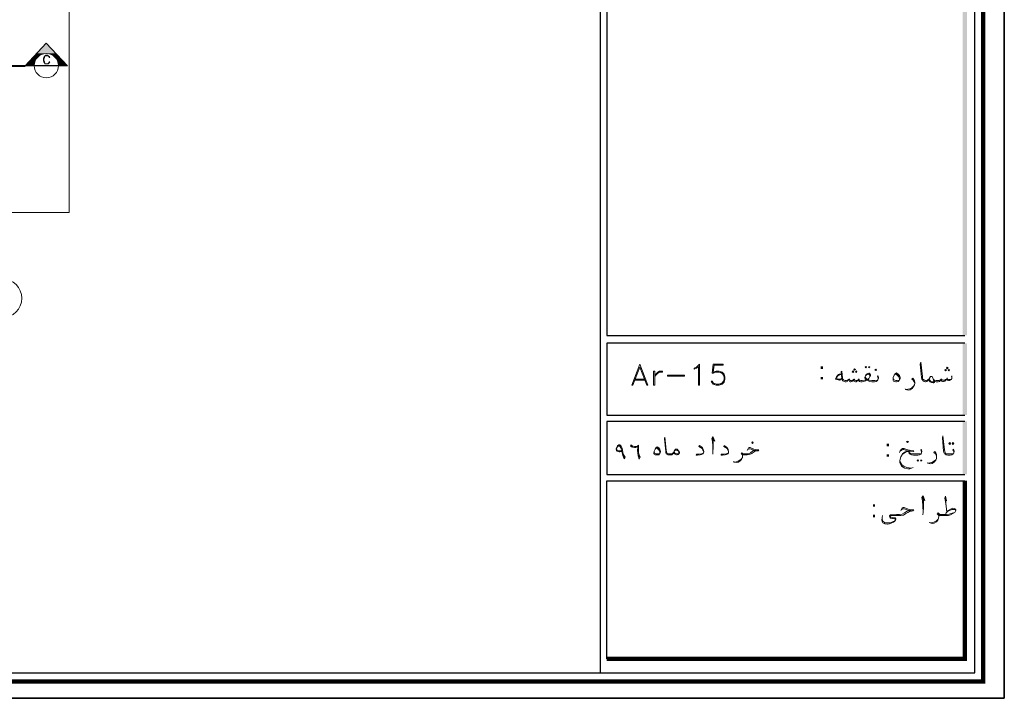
# Model space of a CAD drawing. Header units: metres. Extents: x 5.7 to 89.8, y 4 to 63.5.
# Tile 63 of 74: x 58.3 to 89.8, y 4 to 25.7. Entities that reach past the tile are written whole.
import ezdxf

# ---------------------------------------------------------------- set-up
doc = ezdxf.new("R2010")
doc.units = ezdxf.units.M
doc.header["$MEASUREMENT"] = 0
for name, color, linetype in [('PDF12_ax', 7, 'Continuous'), ('PDF12_furn', 7, 'Continuous'), ('PDF12_KADR', 7, 'Continuous'), ('PDF12_SECTION', 7, 'Continuous'), ('PDF12_Text', 7, 'Continuous'), ('PDF12_textt', 7, 'Continuous')]:
    doc.layers.add(name, color=color, linetype=linetype)
doc.styles.add('PDF B Mitra', font='BMITRA.TTF')

msp = doc.modelspace()

# ---------------------------------------------------------------- linework, layer by layer
at = {"layer": 'PDF12_ax', "lineweight": 9}
msp.add_circle((57.699, 16.818), 0.621, dxfattribs=at)
at = {"layer": 'PDF12_furn', "lineweight": 9}
msp.add_lwpolyline([(59.842, 30.557), (59.842, 19.558), (16.887, 19.558), (16.887, 54.355), (67.739, 54.355), (67.739, 30.557)], close=True, dxfattribs=at)
at = {"layer": 'PDF12_KADR', "lineweight": 25}
for points in [[(5.695, 4.013), (89.785, 4.013), (89.785, 63.476), (5.695, 63.476)], [(5.695, 63.476), (89.785, 63.476), (89.785, 4.013), (5.695, 4.013)], [(6.514, 4.832), (88.841, 4.832), (88.841, 62.657), (6.514, 62.657)]]:
    msp.add_lwpolyline(points, close=True, dxfattribs=at)
at = {"layer": 'PDF12_KADR', "lineweight": 0, "const_width": 0.135}
msp.add_lwpolyline([(6.235, 62.937), (6.235, 4.552), (89.111, 4.552), (89.111, 62.937)], close=True, dxfattribs=at)
at = {"layer": 'PDF12_KADR', "lineweight": 25}
for points in [[(76.851, 4.832), (76.851, 62.657)], [(88.524, 42.759), (77.053, 42.759), (77.053, 15.956), (77.053, 15.628), (88.524, 15.628)], [(88.524, 15.378), (77.053, 15.378), (77.053, 13.076), (88.524, 13.076)], [(88.524, 12.874), (82.783, 12.874), (77.053, 12.874), (77.053, 11.179), (82.783, 11.179), (88.524, 11.179)], [(77.053, 5.275), (77.053, 10.976), (78.748, 10.976), (82.783, 10.976), (88.524, 10.976)]]:
    msp.add_lwpolyline(points, dxfattribs=at)
at = {"layer": 'PDF12_KADR', "lineweight": 0, "const_width": 0.135}
msp.add_lwpolyline([(77.053, 5.275), (88.524, 5.275), (88.524, 9.31), (88.524, 10.976)], dxfattribs=at)
at = {"layer": 'PDF12_KADR', "transparency": 33554559}
for points in [[(88.456, 15.628), (88.591, 15.628), (88.456, 42.759)], [(88.591, 15.628), (88.456, 42.759), (88.591, 42.759)], [(88.456, 13.076), (88.591, 13.076), (88.456, 15.378)], [(88.591, 13.076), (88.456, 15.378), (88.591, 15.378)], [(88.456, 11.179), (88.591, 11.179), (88.456, 12.874)], [(88.591, 11.179), (88.456, 12.874), (88.591, 12.874)]]:
    msp.add_solid(points, dxfattribs=at)
at = {"layer": 'PDF12_SECTION', "lineweight": 18}
msp.add_lwpolyline([(58.426, 24.258), (59.1, 24.98)], dxfattribs=at)
at = {"layer": 'PDF12_SECTION', "lineweight": 30}
msp.add_lwpolyline([(58.426, 24.258), (59.1, 24.98), (59.784, 24.258)], close=True, dxfattribs=at)
at = {"layer": 'PDF12_SECTION', "lineweight": 18}
msp.add_lwpolyline([(58.715, 24.263, 1), (59.495, 24.263, 0.999952)], format="xyb", close=True, dxfattribs=at)
msp.add_lwpolyline([(59.216, 24.383), (59.197, 24.383), (59.187, 24.354), (59.168, 24.335), (59.148, 24.325), (59.091, 24.325), (59.062, 24.335), (59.042, 24.383), (59.023, 24.422), (59.023, 24.489), (59.042, 24.527), (59.062, 24.566), (59.091, 24.576), (59.148, 24.576), (59.168, 24.566), (59.187, 24.556), (59.197, 24.527), (59.216, 24.527), (59.197, 24.556), (59.168, 24.576), (59.148, 24.595), (59.091, 24.595), (59.062, 24.576), (59.042, 24.556), (59.023, 24.527), (59.014, 24.489), (59.014, 24.422), (59.023, 24.383), (59.042, 24.354), (59.062, 24.325), (59.091, 24.316), (59.148, 24.316), (59.168, 24.325), (59.197, 24.354)], close=True, dxfattribs=at)
at = {"layer": 'PDF12_SECTION', "lineweight": 40}
msp.add_lwpolyline([(57.877, 24.258), (58.426, 24.258)], dxfattribs=at)
at = {"layer": 'PDF12_SECTION', "transparency": 33554559}
for points in [[(59.1, 24.98), (58.802, 24.653), (59.408, 24.653)], [(58.725, 24.576), (58.869, 24.576), (58.782, 24.633)], [(58.782, 24.633), (58.985, 24.633), (58.802, 24.653)], [(58.869, 24.576), (58.782, 24.633), (58.985, 24.633)], [(58.985, 24.633), (58.802, 24.653), (59.1, 24.653)], [(59.225, 24.633), (59.428, 24.633), (59.1, 24.653)], [(59.428, 24.633), (59.1, 24.653), (59.408, 24.653)], [(59.331, 24.576), (59.486, 24.576), (59.225, 24.633)], [(59.486, 24.576), (59.225, 24.633), (59.428, 24.633)], [(58.426, 24.258), (58.667, 24.258), (58.542, 24.383)], [(58.542, 24.383), (58.667, 24.383), (58.648, 24.489)], [(58.667, 24.258), (58.542, 24.383), (58.667, 24.383)], [(58.667, 24.518), (58.648, 24.489), (58.667, 24.489)], [(58.667, 24.383), (58.648, 24.489), (58.667, 24.489)], [(58.667, 24.518), (58.811, 24.518), (58.725, 24.576)], [(58.667, 24.489), (58.782, 24.489), (58.667, 24.518)], [(58.782, 24.489), (58.667, 24.518), (58.811, 24.518)], [(58.667, 24.383), (58.725, 24.383), (58.667, 24.489)], [(58.725, 24.383), (58.667, 24.489), (58.782, 24.489)], [(58.667, 24.258), (58.705, 24.258), (58.667, 24.383)], [(58.705, 24.258), (58.667, 24.383), (58.725, 24.383)], [(58.811, 24.518), (58.725, 24.576), (58.869, 24.576)], [(59.418, 24.489), (59.563, 24.489), (59.331, 24.576)], [(59.563, 24.489), (59.331, 24.576), (59.486, 24.576)], [(59.476, 24.383), (59.668, 24.383), (59.418, 24.489)], [(59.668, 24.383), (59.418, 24.489), (59.563, 24.489)], [(59.495, 24.258), (59.784, 24.258), (59.476, 24.383)], [(59.784, 24.258), (59.476, 24.383), (59.668, 24.383)]]:
    msp.add_solid(points, dxfattribs=at)
at = {"layer": 'PDF12_textt', "lineweight": 20}
for points in [[(78.112, 14.704), (77.862, 14.039), (77.891, 14.039), (78.112, 14.607), (78.334, 14.039), (78.372, 14.039)], [(80.019, 14.039), (79.99, 14.039), (79.99, 14.636), (79.923, 14.578), (79.855, 14.55), (79.855, 14.578), (79.923, 14.607), (80.019, 14.704)], [(84.989, 14.511), (85.018, 14.54), (84.989, 14.559), (84.97, 14.54)], [(85.355, 14.636), (85.374, 14.617), (85.355, 14.588), (85.326, 14.617)], [(85.451, 14.636), (85.48, 14.617), (85.451, 14.588), (85.432, 14.617)], [(85.673, 14.501), (85.692, 14.53), (85.673, 14.55), (85.644, 14.53)], [(87.907, 14.492), (87.936, 14.521), (87.907, 14.54), (87.878, 14.521)], [(87.955, 14.559), (87.984, 14.588), (87.955, 14.617), (87.936, 14.588)], [(88.013, 14.492), (88.032, 14.521), (88.013, 14.54), (87.984, 14.521)], [(78.594, 14.039), (78.594, 14.482), (78.555, 14.482), (78.555, 14.039)], [(78.844, 14.482), (78.844, 14.453), (78.748, 14.453), (78.69, 14.415), (78.623, 14.357), (78.594, 14.289), (78.623, 14.386), (78.69, 14.453), (78.748, 14.482)], [(79.538, 14.328), (78.998, 14.328), (78.998, 14.357), (79.538, 14.357)], [(84.941, 14.444), (84.97, 14.463), (84.941, 14.492), (84.912, 14.463)], [(85.047, 14.444), (85.066, 14.463), (85.047, 14.492), (85.018, 14.463)], [(86.328, 14.434), (86.337, 14.434), (86.385, 14.386), (86.424, 14.347), (86.443, 14.309), (86.453, 14.28), (86.453, 14.251), (86.434, 14.212), (86.414, 14.184), (86.385, 14.155), (86.337, 14.145), (86.308, 14.145), (86.26, 14.155), (86.241, 14.164), (86.231, 14.184), (86.222, 14.212), (86.222, 14.222), (86.231, 14.28), (86.26, 14.357), (86.299, 14.405)], [(77.611, 11.679), (77.573, 11.785), (77.534, 11.911), (77.477, 11.901), (77.448, 11.901), (77.39, 11.92), (77.361, 11.949), (77.351, 11.988), (77.351, 12.007), (77.371, 12.055), (77.4, 12.094), (77.438, 12.122), (77.467, 12.122), (77.477, 12.122), (77.515, 12.084), (77.544, 12.017), (77.573, 11.891), (77.573, 11.853), (77.602, 11.795), (77.64, 11.728)], [(77.525, 11.939), (77.477, 11.939), (77.438, 11.939), (77.39, 11.949), (77.371, 11.978), (77.361, 11.988), (77.371, 12.026), (77.39, 12.055), (77.419, 12.084), (77.448, 12.094), (77.457, 12.094), (77.477, 12.074), (77.515, 12.017)], [(78.093, 11.67), (78.064, 11.776), (78.045, 11.862), (78.035, 11.949), (78.045, 12.036), (78.054, 12.074), (78.026, 12.065), (77.987, 12.045), (77.939, 12.045), (77.881, 12.055), (77.843, 12.065), (77.833, 12.074), (77.814, 12.084), (77.823, 12.122), (77.852, 12.103), (77.891, 12.084), (77.939, 12.074), (77.997, 12.074), (78.045, 12.094), (78.074, 12.113), (78.074, 12.026), (78.074, 11.959), (78.074, 11.872), (78.093, 11.805), (78.122, 11.728)], [(78.671, 12.065), (78.719, 12.026), (78.758, 11.988), (78.767, 11.949), (78.777, 11.92), (78.777, 11.891), (78.758, 11.853), (78.748, 11.834), (78.719, 11.805), (78.671, 11.805), (78.652, 11.805), (78.603, 11.805), (78.584, 11.814), (78.575, 11.834), (78.565, 11.853), (78.565, 11.862), (78.575, 11.92), (78.603, 11.988), (78.632, 12.036)], [(79.191, 11.872), (79.21, 11.92), (79.229, 11.959), (79.258, 11.988), (79.268, 11.988), (79.287, 11.988), (79.307, 11.988), (79.355, 11.939), (79.374, 11.911), (79.384, 11.882), (79.384, 11.872), (79.374, 11.843), (79.355, 11.824), (79.345, 11.814), (79.307, 11.805), (79.287, 11.805), (79.268, 11.814), (79.22, 11.843)], [(81.724, 12.171), (81.743, 12.2), (81.724, 12.219), (81.695, 12.2)], [(86.684, 12.2), (86.713, 12.228), (86.684, 12.248), (86.655, 12.228)], [(88.042, 12.2), (88.061, 12.171), (88.042, 12.142), (88.013, 12.171)], [(88.138, 12.2), (88.167, 12.171), (88.138, 12.142), (88.119, 12.171)], [(87.021, 11.651), (87.04, 11.622), (87.021, 11.602), (86.992, 11.622)], [(87.117, 11.651), (87.146, 11.622), (87.117, 11.602), (87.098, 11.622)]]:
    msp.add_lwpolyline(points, close=True, dxfattribs=at)
for points in [[(80.809, 14.193), (80.751, 14.106), (80.655, 14.068), (80.559, 14.068), (80.462, 14.106), (80.433, 14.164), (80.395, 14.164), (80.433, 14.106), (80.462, 14.068), (80.559, 14.039), (80.655, 14.039), (80.751, 14.068), (80.809, 14.135), (80.838, 14.232), (80.838, 14.289), (80.809, 14.386), (80.751, 14.453), (80.655, 14.482), (80.559, 14.482), (80.462, 14.453), (80.491, 14.675), (80.78, 14.675), (80.78, 14.704), (80.462, 14.704), (80.433, 14.415), (80.462, 14.415), (80.52, 14.453), (80.655, 14.453), (80.751, 14.415), (80.809, 14.328)], [(88.109, 14.28), (88.09, 14.318), (88.109, 14.338), (88.109, 14.299), (88.109, 14.28), (88.109, 14.241), (88.09, 14.222), (88.071, 14.203), (88.032, 14.184), (88.003, 14.184), (87.965, 14.193), (87.946, 14.212), (87.936, 14.232), (87.907, 14.184), (87.878, 14.164), (87.84, 14.155), (87.811, 14.155), (87.782, 14.164), (87.763, 14.184), (87.753, 14.212), (87.734, 14.174), (87.715, 14.155), (87.666, 14.145), (87.618, 14.145), (87.599, 14.145), (87.56, 14.155), (87.541, 14.174), (87.522, 14.222), (87.483, 14.289), (87.474, 14.309), (87.455, 14.309), (87.435, 14.309), (87.416, 14.309), (87.406, 14.289), (87.377, 14.241), (87.349, 14.203), (87.329, 14.184), (87.329, 14.174), (87.3, 14.155), (87.272, 14.145), (87.262, 14.145), (87.223, 14.155), (87.185, 14.174), (87.166, 14.203), (87.146, 14.232), (87.137, 14.28), (87.089, 14.704), (87.108, 14.771), (87.166, 14.318), (87.166, 14.261), (87.175, 14.232), (87.194, 14.212), (87.233, 14.193), (87.262, 14.184), (87.272, 14.184), (87.281, 14.184), (87.329, 14.193), (87.339, 14.203), (87.349, 14.212), (87.377, 14.241)], [(77.929, 14.193), (78.305, 14.193)], [(77.958, 14.232), (78.276, 14.232)], [(80.684, 14.453), (80.78, 14.386), (80.809, 14.289), (80.809, 14.232), (80.78, 14.135), (80.684, 14.068)], [(84.565, 14.386), (84.498, 14.386), (84.469, 14.376), (84.45, 14.357), (84.411, 14.299), (84.382, 14.232), (84.421, 14.212), (84.507, 14.193), (84.517, 14.193), (84.584, 14.251)], [(84.565, 14.376), (84.488, 14.357), (84.45, 14.338), (84.411, 14.28), (84.411, 14.27), (84.421, 14.251), (84.44, 14.241), (84.546, 14.232), (84.584, 14.261)], [(84.507, 14.212), (84.411, 14.232)], [(85.75, 14.232), (85.75, 14.251), (85.74, 14.289), (85.721, 14.309), (85.74, 14.347), (85.75, 14.318), (85.759, 14.28), (85.759, 14.261), (85.75, 14.232), (85.74, 14.203), (85.711, 14.174), (85.682, 14.155), (85.625, 14.145), (85.557, 14.145), (85.538, 14.145), (85.48, 14.155), (85.432, 14.174), (85.403, 14.193), (85.393, 14.212), (85.374, 14.193), (85.336, 14.174), (85.287, 14.155), (85.23, 14.145), (85.22, 14.145), (85.191, 14.145), (85.143, 14.155), (85.124, 14.174), (85.104, 14.203), (85.085, 14.174), (85.056, 14.155), (85.037, 14.145), (85.018, 14.145), (84.979, 14.155), (84.97, 14.174), (84.96, 14.212), (84.931, 14.174), (84.902, 14.155), (84.873, 14.145), (84.854, 14.145), (84.825, 14.155), (84.816, 14.174), (84.796, 14.212), (84.767, 14.174), (84.748, 14.155), (84.719, 14.145), (84.7, 14.145), (84.69, 14.145), (84.652, 14.155), (84.613, 14.174), (84.594, 14.203), (84.584, 14.251), (84.556, 14.463), (84.584, 14.482), (84.604, 14.261), (84.613, 14.232), (84.633, 14.203), (84.652, 14.193), (84.69, 14.184), (84.7, 14.184), (84.729, 14.184), (84.758, 14.193), (84.796, 14.212), (84.816, 14.232), (84.825, 14.203), (84.864, 14.184), (84.893, 14.184), (84.931, 14.193), (84.96, 14.212), (84.979, 14.232), (84.999, 14.193), (85.027, 14.184), (85.056, 14.184), (85.104, 14.203), (85.124, 14.232), (85.133, 14.212), (85.153, 14.193), (85.191, 14.184), (85.22, 14.184), (85.23, 14.184), (85.307, 14.193), (85.374, 14.212), (85.336, 14.241), (85.316, 14.27), (85.316, 14.289), (85.336, 14.338), (85.374, 14.386), (85.413, 14.405), (85.451, 14.415), (85.461, 14.415), (85.48, 14.395), (85.499, 14.367), (85.499, 14.347), (85.48, 14.309), (85.451, 14.251), (85.403, 14.222), (85.442, 14.203), (85.47, 14.193), (85.538, 14.184), (85.557, 14.184), (85.634, 14.184), (85.711, 14.193), (85.74, 14.203)], [(84.825, 14.241), (84.816, 14.232)], [(84.979, 14.241), (84.979, 14.232)], [(85.133, 14.241), (85.124, 14.232)], [(85.326, 14.309), (85.336, 14.28), (85.365, 14.251), (85.403, 14.222)], [(85.48, 14.309), (85.48, 14.338), (85.461, 14.376), (85.451, 14.386), (85.432, 14.386), (85.374, 14.367), (85.336, 14.338)], [(86.414, 14.193), (86.357, 14.184), (86.308, 14.184), (86.28, 14.193), (86.241, 14.222), (86.231, 14.28)], [(86.289, 14.386), (86.328, 14.376), (86.376, 14.338), (86.405, 14.299), (86.434, 14.241), (86.434, 14.222)], [(86.318, 14.415), (86.366, 14.386), (86.405, 14.328), (86.424, 14.309)], [(86.915, 14.106), (86.896, 14.145), (86.867, 14.193), (86.828, 14.232), (86.857, 14.261), (86.877, 14.232), (86.906, 14.174), (86.915, 14.126), (86.915, 14.097), (86.906, 14.049), (86.877, 13.991), (86.838, 13.924), (86.771, 13.885), (86.703, 13.875), (86.626, 13.895), (86.607, 13.914)], [(87.541, 14.174), (87.551, 14.145), (87.551, 14.126), (87.532, 14.106), (87.503, 14.106), (87.455, 14.126), (87.416, 14.145), (87.387, 14.164), (87.349, 14.203)], [(87.483, 14.289), (87.503, 14.241), (87.532, 14.164), (87.532, 14.145), (87.522, 14.145), (87.503, 14.145), (87.464, 14.145), (87.426, 14.164), (87.397, 14.193), (87.368, 14.232)], [(87.522, 14.222), (87.541, 14.203), (87.56, 14.193), (87.599, 14.184), (87.618, 14.184), (87.686, 14.184), (87.724, 14.193), (87.753, 14.212), (87.763, 14.232), (87.792, 14.203), (87.82, 14.193), (87.869, 14.193), (87.907, 14.212), (87.936, 14.232), (87.955, 14.241), (87.965, 14.232), (87.994, 14.222), (88.042, 14.222), (88.081, 14.232), (88.109, 14.241)], [(87.772, 14.241), (87.763, 14.232)], [(87.955, 14.27), (87.955, 14.241)], [(80.52, 14.068), (80.433, 14.135)], [(86.636, 13.895), (86.694, 13.904), (86.761, 13.914), (86.828, 13.952), (86.877, 14.001), (86.906, 14.049)], [(79.191, 11.872), (79.172, 11.843), (79.162, 11.824), (79.133, 11.805), (79.095, 11.805), (79.066, 11.805), (79.056, 11.805), (79.018, 11.805), (78.989, 11.824), (78.96, 11.843), (78.941, 11.882), (78.941, 11.92), (78.902, 12.315), (78.912, 12.373), (78.96, 11.959), (78.969, 11.901), (78.979, 11.882), (78.989, 11.853), (79.027, 11.843), (79.056, 11.834), (79.066, 11.834), (79.104, 11.834), (79.152, 11.843), (79.181, 11.872), (79.201, 11.891)], [(80.433, 12.315), (80.51, 12.248), (80.453, 12.392), (80.424, 12.334), (80.443, 12.228), (80.453, 12.094), (80.453, 11.901), (80.453, 11.824)], [(80.453, 11.901), (80.462, 12.036), (80.462, 12.257), (80.453, 12.354)], [(88.167, 11.872), (88.167, 11.901), (88.158, 11.93), (88.138, 11.959), (88.158, 11.988), (88.167, 11.968), (88.177, 11.92), (88.177, 11.911), (88.167, 11.872), (88.158, 11.843), (88.138, 11.824), (88.1, 11.805), (88.052, 11.795), (87.975, 11.795), (87.926, 11.805), (87.898, 11.824), (87.869, 11.843), (87.849, 11.882), (87.84, 11.92), (87.801, 12.354), (87.82, 12.411), (87.869, 11.968), (87.878, 11.911), (87.888, 11.882), (87.898, 11.853), (87.936, 11.834), (87.975, 11.834), (88.052, 11.834), (88.138, 11.834), (88.158, 11.843)], [(77.833, 12.094), (77.891, 12.074)], [(78.623, 12.026), (78.671, 12.007), (78.709, 11.978), (78.738, 11.939), (78.758, 11.891), (78.758, 11.862)], [(78.661, 12.045), (78.7, 12.017), (78.738, 11.968), (78.758, 11.939)], [(80.164, 11.911), (80.135, 11.959), (80.106, 12.007), (80.058, 12.045), (80, 12.074), (80.019, 12.103), (80.087, 12.065), (80.116, 12.026), (80.144, 11.978), (80.164, 11.911), (80.164, 11.891), (80.154, 11.872), (80.135, 11.843), (80.087, 11.814), (80.048, 11.805), (79.961, 11.795), (79.913, 11.795), (79.923, 11.824), (80.01, 11.824), (80.087, 11.834), (80.125, 11.843), (80.154, 11.872)], [(80.953, 11.911), (80.934, 11.959), (80.905, 12.007), (80.857, 12.045), (80.799, 12.074), (80.819, 12.103), (80.876, 12.065), (80.915, 12.026), (80.944, 11.978), (80.953, 11.911), (80.953, 11.891), (80.953, 11.872), (80.934, 11.843), (80.886, 11.814), (80.848, 11.805), (80.761, 11.795), (80.713, 11.795), (80.722, 11.824), (80.809, 11.824), (80.876, 11.834), (80.915, 11.843), (80.953, 11.872)], [(81.551, 11.949), (81.589, 12.026), (81.618, 12.036), (81.647, 12.036), (81.762, 11.988), (81.82, 11.978), (81.868, 11.968), (81.926, 11.968), (81.907, 11.939), (81.859, 11.93), (81.811, 11.92), (81.753, 11.891), (81.695, 11.853), (81.628, 11.814), (81.551, 11.805), (81.454, 11.805), (81.425, 11.805), (81.406, 11.805), (81.406, 11.766), (81.396, 11.718), (81.368, 11.66), (81.329, 11.612), (81.271, 11.573), (81.204, 11.564), (81.136, 11.573), (81.117, 11.593)], [(81.406, 11.776), (81.396, 11.805), (81.377, 11.824), (81.358, 11.843), (81.377, 11.872), (81.416, 11.843), (81.445, 11.834), (81.454, 11.834), (81.512, 11.834), (81.589, 11.843), (81.657, 11.872), (81.734, 11.93), (81.782, 11.949), (81.849, 11.949), (81.782, 11.949), (81.647, 11.997), (81.618, 11.997), (81.57, 11.978)], [(86.434, 11.882), (86.453, 11.939), (86.491, 11.988), (86.53, 12.007), (86.578, 12.007), (86.655, 11.978), (86.751, 11.959), (86.886, 11.939), (86.867, 11.911), (86.694, 11.93), (86.617, 11.959), (86.568, 11.978), (86.54, 11.978), (86.511, 11.968), (86.462, 11.93)], [(87.137, 11.872), (87.137, 11.901), (87.127, 11.93), (87.117, 11.959), (87.127, 11.988), (87.137, 11.968), (87.146, 11.92), (87.146, 11.911), (87.137, 11.872), (87.127, 11.843), (87.108, 11.824), (87.069, 11.805), (87.021, 11.795), (86.954, 11.795), (86.877, 11.795), (86.809, 11.805), (86.771, 11.824), (86.742, 11.853), (86.732, 11.901), (86.732, 11.93)], [(77.583, 11.795), (77.621, 11.708)], [(78.074, 11.805), (78.112, 11.708)], [(78.748, 11.843), (78.69, 11.834), (78.652, 11.834), (78.623, 11.843), (78.584, 11.862), (78.575, 11.92)], [(79.22, 11.93), (79.239, 11.949), (79.268, 11.959), (79.287, 11.959), (79.307, 11.949), (79.326, 11.939), (79.355, 11.92), (79.364, 11.882), (79.364, 11.872), (79.355, 11.843), (79.335, 11.834), (79.297, 11.843), (79.239, 11.862), (79.21, 11.891)], [(81.146, 11.573), (81.194, 11.583), (81.262, 11.602), (81.319, 11.631), (81.368, 11.679), (81.396, 11.718)], [(81.425, 11.814), (81.396, 11.834), (81.368, 11.853)], [(86.867, 11.4), (86.761, 11.362), (86.694, 11.362), (86.597, 11.381), (86.491, 11.448), (86.443, 11.554), (86.443, 11.622), (86.472, 11.737), (86.52, 11.824), (86.607, 11.882), (86.674, 11.911), (86.723, 11.911), (86.78, 11.92)], [(86.703, 11.93), (86.607, 11.901), (86.52, 11.834), (86.472, 11.737)], [(86.732, 11.901), (86.751, 11.872), (86.8, 11.843), (86.819, 11.834), (86.877, 11.834), (86.954, 11.834), (87.031, 11.834), (87.108, 11.834), (87.127, 11.843)], [(87.618, 11.756), (87.599, 11.795), (87.58, 11.834), (87.532, 11.882), (87.56, 11.911), (87.589, 11.872), (87.609, 11.824), (87.618, 11.766), (87.618, 11.747), (87.609, 11.689), (87.589, 11.631), (87.541, 11.573), (87.474, 11.525), (87.406, 11.516), (87.339, 11.535), (87.31, 11.554)], [(87.349, 11.535), (87.397, 11.545), (87.464, 11.564), (87.532, 11.602), (87.589, 11.651), (87.609, 11.689)], [(86.443, 11.622), (86.462, 11.564), (86.511, 11.477), (86.568, 11.439), (86.665, 11.4), (86.809, 11.381)], [(87.156, 10.418), (87.243, 10.341), (87.185, 10.495), (87.146, 10.437), (87.166, 10.331), (87.175, 10.177), (87.185, 9.975), (87.175, 9.888)], [(87.185, 9.975), (87.194, 10.119), (87.194, 10.35), (87.185, 10.466)], [(87.878, 10.418), (87.936, 10.331), (87.907, 10.485), (87.878, 10.418), (87.907, 10.312), (87.926, 10.167), (87.946, 9.975)], [(87.926, 10.167), (87.907, 10.37), (87.907, 10.476)], [(86.472, 10.023), (86.511, 10.1), (86.549, 10.119), (86.578, 10.119), (86.703, 10.071), (86.761, 10.052), (86.809, 10.042), (86.886, 10.042), (86.857, 10.013), (86.809, 10.004), (86.751, 9.994), (86.694, 9.965), (86.636, 9.927), (86.559, 9.878), (86.472, 9.869), (86.366, 9.869), (86.28, 9.869), (86.154, 9.869), (86.145, 9.869), (86.135, 9.869), (86.125, 9.85), (86.135, 9.83), (86.154, 9.811), (86.202, 9.801), (86.27, 9.792), (86.299, 9.792), (86.308, 9.772), (86.308, 9.734), (86.299, 9.715), (86.27, 9.676), (86.241, 9.647), (86.183, 9.628), (86.145, 9.609), (86.106, 9.599), (86.048, 9.589), (86.029, 9.589), (85.962, 9.599), (85.942, 9.609), (85.894, 9.628), (85.875, 9.667), (85.865, 9.715), (85.875, 9.801), (85.885, 9.859)], [(87.907, 9.898), (87.926, 9.946), (87.955, 9.984), (87.984, 10.023), (88.061, 10.071), (88.138, 10.1), (88.196, 10.09), (88.215, 10.071), (88.235, 10.042), (88.235, 10.023), (88.215, 9.984), (88.206, 9.965), (88.158, 9.936), (88.061, 9.888), (87.994, 9.869), (87.888, 9.869), (87.743, 9.869), (87.715, 9.869), (87.686, 9.869), (87.686, 9.83), (87.676, 9.782), (87.657, 9.715), (87.609, 9.657), (87.541, 9.618), (87.474, 9.609), (87.406, 9.628), (87.377, 9.638)], [(85.875, 9.801), (85.875, 9.744), (85.885, 9.715), (85.904, 9.676), (85.933, 9.647), (85.962, 9.628), (86.01, 9.628), (86.039, 9.628), (86.116, 9.628), (86.164, 9.638), (86.231, 9.667), (86.28, 9.695), (86.289, 9.705), (86.299, 9.724), (86.289, 9.744), (86.28, 9.753), (86.241, 9.763), (86.202, 9.772), (86.145, 9.782), (86.125, 9.792), (86.116, 9.811), (86.106, 9.84), (86.106, 9.85), (86.116, 9.869), (86.125, 9.878), (86.145, 9.888), (86.328, 9.898), (86.366, 9.898), (86.434, 9.898), (86.511, 9.907), (86.588, 9.946), (86.674, 10.004), (86.732, 10.023), (86.8, 10.023), (86.732, 10.023), (86.578, 10.081), (86.549, 10.081), (86.501, 10.052)], [(87.416, 9.628), (87.464, 9.628), (87.532, 9.647), (87.599, 9.686), (87.657, 9.734), (87.676, 9.782)], [(87.686, 9.84), (87.676, 9.869), (87.666, 9.888), (87.637, 9.907), (87.666, 9.946), (87.705, 9.907), (87.734, 9.898), (87.743, 9.898), (87.936, 9.898), (88.023, 9.907), (88.119, 9.936), (88.206, 9.965)], [(87.715, 9.878), (87.676, 9.898), (87.657, 9.927)], [(87.955, 9.984), (88.032, 10.023), (88.109, 10.052), (88.138, 10.061), (88.158, 10.061), (88.215, 10.052), (88.235, 10.023)]]:
    msp.add_lwpolyline(points, dxfattribs=at)

# ---------------------------------------------------------------- texts
at = {"layer": 'PDF12_Text', "char_height": 0.544, "attachment_point": 7, "style": 'PDF B Mitra'}
for insert in [(83.843, 14.22), (85.952, 11.745), (85.509, 9.809)]:
    msp.add_mtext(':', dxfattribs=dict(at, insert=insert))

doc.saveas('drawing.dxf')
